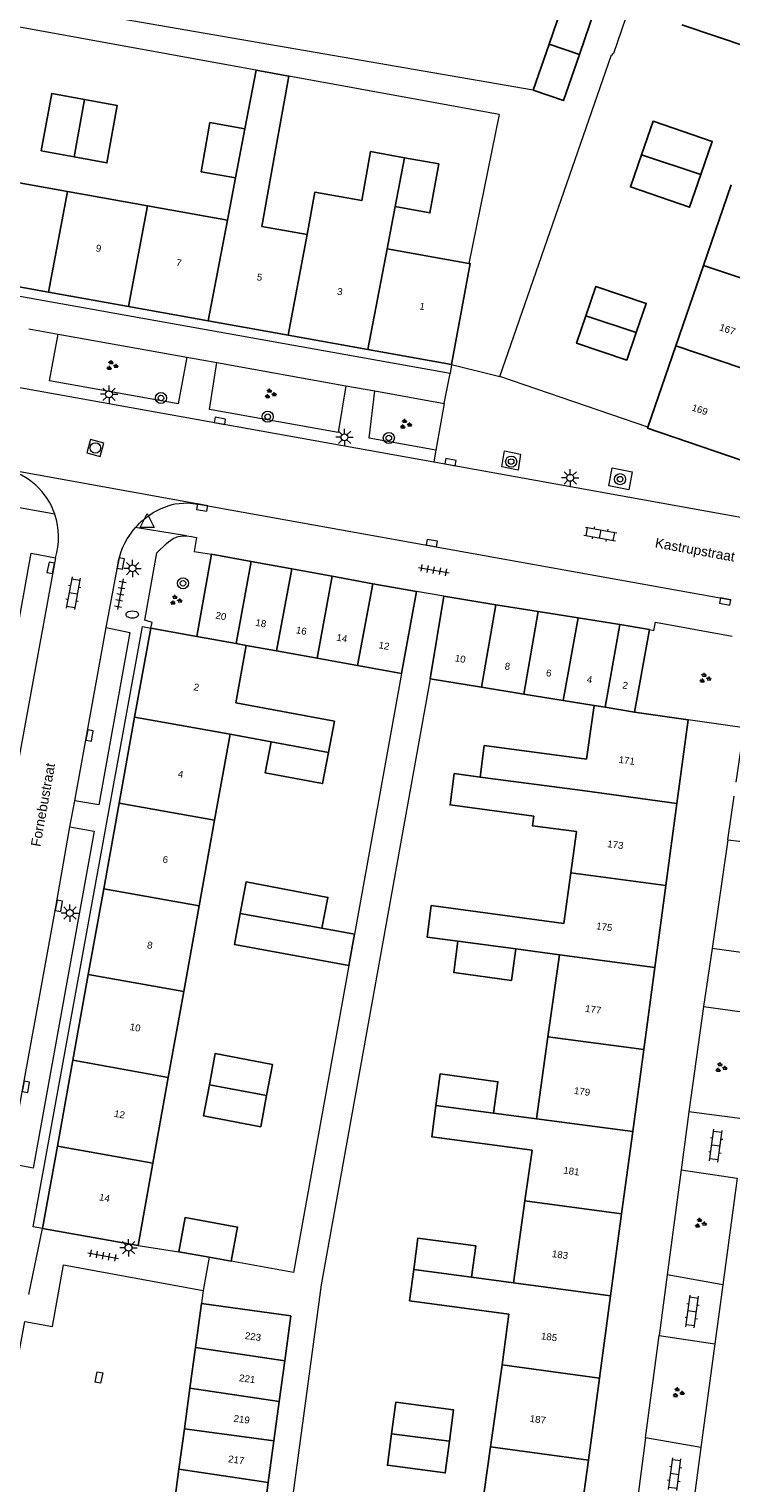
# Model space of a CAD drawing. Extents: x 131101 to 132041, y 397511 to 398853.
# Tile 8 of 80: x 131415 to 131465, y 397847 to 397952. Entities that reach past the tile are written whole.
import ezdxf
from ezdxf.enums import TextEntityAlignment as Align

# ---------------------------------------------------------------- set-up
doc = ezdxf.new("R2010")
doc.units = 0
doc.linetypes.add('DGN Style 2', pattern=[51.514866, 30.90892, -20.605946])
doc.layers.add('_vervallen situatie', color=250, linetype='Continuous', lineweight=9, plot=False)
for name, color, linetype, lineweight in [('gg-afsc-erfafscheiding', 250, 'Continuous', 9), ('gg-afsc-muur', 250, 'Continuous', 9), ('gg-bbg-bijgebouw', 10, 'Continuous', 25), ('gg-bbg-gedigitaliseerde bebouwing', 10, 'Continuous', 25), ('gg-bbg-gedigitaliseerde bijgebouw', 10, 'Continuous', 25), ('gg-bbg-hoofdgebouw', 10, 'Continuous', 25), ('gg-bbg-luifel en loopbrug', 10, 'DGN Style 2', 25), ('gg-bbg-tussenscheiding', 10, 'Continuous', 25), ('gg-knt-verharding', 250, 'Continuous', 9), ('gg-knt-verharding nz', 250, 'DGN Style 2', 9), ('gt-grn-weggrens', 250, 'Continuous', 9), ('gt-symb-boom', 250, 'Continuous', 9), ('gt-symb-brandkraan', 250, 'Continuous', 9), ('gt-symb-groenvak', 250, 'Continuous', 9), ('gt-symb-klinker verharding', 250, 'Continuous', 9), ('gt-symb-kolk', 250, 'Continuous', 9), ('gt-symb-kolk center center', 250, 'Continuous', 9), ('gt-symb-lichtmast', 250, 'Continuous', 9), ('gt-symb-rioolschacht', 250, 'Continuous', 9), ('gt-symb-tegel verharding', 250, 'Continuous', 9), ('gt-symb-waterafsluiter', 250, 'Continuous', 9), ('X-AL-huisnummers', 2, 'Continuous', 25), ('X-AL-straatnaam', 3, 'Continuous', 35)]:
    doc.layers.add(name, color=color, linetype=linetype, lineweight=lineweight)
doc.styles.add('CS Annotative', font='arial.ttf')

# ---------------------------------------------------------------- blocks, each defined once
blk = doc.blocks.new('gt0-TEG1')
at = {"layer": 'gt-symb-tegel verharding'}
for p, q in [((-1.12, 0), (1.12, 0)), ((-0.9, -0.25), (-0.9, 0.25)), ((-0.45, -0.25), (-0.45, 0.25)), ((0, -0.25), (0, 0.25)), ((0.45, -0.25), (0.45, 0.25)), ((0.9, -0.25), (0.9, 0.25))]:
    blk.add_line(p, q, dxfattribs=at)
blk = doc.blocks.new('gt0-LMAST')
at = {"layer": 'gt-symb-lichtmast'}
for p, q in [((-0.18, 0.17), (-0.45, 0.44)), ((-0.01, 0.25), (-0.01, 0.62)), ((0.17, 0.17), (0.44, 0.44)), ((-0.26, 0), (-0.63, 0)), ((-0.18, -0.18), (-0.45, -0.45)), ((-0.01, -0.25), (-0.01, -0.63)), ((0.44, -0.45), (0.17, -0.18)), ((0.24, 0), (0.62, 0))]:
    blk.add_line(p, q, dxfattribs=at)
blk.add_circle((-0.01, 0), 0.25, dxfattribs=at)
blk = doc.blocks.new('gt0-GRVAK')
at = {"layer": 'gt-symb-groenvak'}
for p, q in [((-0.11, 0.19), (-0.23, 0.24)), ((-0.18, 0.15), (0.09, 0.15)), ((-0.09, 0.21), (-0.16, 0.32)), ((-0.05, 0.21), (-0.05, 0.39)), ((0, 0.21), (0.06, 0.32)), ((0.02, 0.19), (0.13, 0.24)), ((0.26, -0.05), (0.2, 0.06)), ((0.3, -0.05), (0.3, 0.13)), ((0.35, -0.05), (0.41, 0.06)), ((-0.24, -0.23), (-0.36, -0.18)), ((-0.32, -0.26), (-0.05, -0.26)), ((-0.23, -0.21), (-0.29, -0.09)), ((-0.18, -0.2), (-0.18, -0.02)), ((-0.14, -0.21), (-0.07, -0.09)), ((-0.12, -0.23), (0, -0.18)), ((0.24, -0.07), (0.12, -0.02)), ((0.17, -0.11), (0.44, -0.11)), ((0.37, -0.07), (0.49, -0.02))]:
    blk.add_line(p, q, dxfattribs=at)
blk = doc.blocks.new('gt0-BOOM')
at = {"layer": 'gt-symb-boom'}
for radius in [0.4, 0.2]:
    blk.add_circle((0, 0), radius, dxfattribs=at)
blk = doc.blocks.new('gt0-KOLK')
at = {"layer": 'gt-symb-kolk', "flags": 128}
blk.add_lwpolyline([(0, 0), (0.38, 0), (0.38, 0.4), (-0.38, 0.4), (-0.38, 0), (0, 0)], dxfattribs=at)
blk = doc.blocks.new('gt0-KL1')
at = {"layer": 'gt-symb-klinker verharding'}
for p, q in [((-1.15, 0.3), (1.15, 0.3)), ((-1, -0.3), (-1, 0.3)), ((-0.5, 0.3), (-0.5, 0.45)), ((0, -0.3), (0, 0.3)), ((0.5, 0.3), (0.5, 0.45)), ((1, -0.3), (1, 0.3)), ((-1.15, -0.3), (1.15, -0.3)), ((-0.5, -0.45), (-0.5, -0.3)), ((0.5, -0.45), (0.5, -0.3))]:
    blk.add_line(p, q, dxfattribs=at)
blk = doc.blocks.new('gt0-RS')
at = {"layer": 'gt-symb-rioolschacht', "flags": 128}
blk.add_lwpolyline([(-0.5, -0.5), (0.5, -0.5), (0.5, 0.5), (-0.5, 0.5), (-0.5, -0.5)], close=True, dxfattribs=at)
at = {"layer": 'gt-symb-rioolschacht'}
blk.add_circle((0, 0), 0.375, dxfattribs=at)
blk = doc.blocks.new('gt0-KOLKCC')
at = {"layer": 'gt-symb-kolk center center', "flags": 128}
blk.add_lwpolyline([(-0.38, 0.2), (0.38, 0.2), (0.38, -0.2), (-0.38, -0.2), (-0.38, 0.2)], close=True, dxfattribs=at)
blk = doc.blocks.new('gt0-BR')
at = {"layer": 'gt-symb-brandkraan', "extrusion": (0, 0, -1)}
for centre, radius, start, end in [((0.24, 0), 0.206, 287.5669, 72.4331), ((-0.6, -2.66), 3, 72.4331, 73.108), ((0, -0.69), 0.938, 73.108, 106.892), ((0.6, -2.66), 3, 106.892, 107.5669), ((-0.24, 0), 0.206, 107.5669, 252.433), ((-0.6, 2.66), 3, 286.892, 287.5669), ((0.6, 2.66), 3, 252.433, 253.1079)]:
    blk.add_arc(centre, radius, start, end, dxfattribs=at)
at = {"layer": 'gt-symb-brandkraan'}
blk.add_arc((0, 0.69), 0.938, 253.108, 286.8921, dxfattribs=at)
blk = doc.blocks.new('_vervallen situatie')
at = {"layer": 'gg-knt-verharding'}
for p, q in [((131368.01, 397934.47), (131443.72, 397920.88)), ((131416.01, 397926.73), (131416.63, 397930.09)), ((131416.63, 397930.09), (131425.91, 397928.43)), ((131425.91, 397928.43), (131425.29, 397925.07)), ((131427.54, 397924.66), (131428.09, 397928.04)), ((131428.09, 397928.04), (131437.37, 397926.37)), ((131425.29, 397925.07), (131416.01, 397926.73)), ((131437.37, 397926.37), (131436.83, 397923)), ((131439.06, 397922.6), (131439.46, 397926)), ((131439.46, 397926), (131444.46, 397925.1)), ((131436.83, 397923), (131427.54, 397924.66)), ((131444.46, 397925.1), (131443.87, 397921.74)), ((131443.87, 397921.74), (131439.06, 397922.6)), ((131443.72, 397920.88), (131467.9, 397916.54)), ((131426.91, 397917.82), (131465.15, 397910.96)), ((131420.91, 397913.31), (131420.99, 397913.77)), ((131464.92, 397893.65), (131468.8, 397893.21)), ((131467.73, 397885.27), (131463.78, 397885.83)), ((131463.17, 397881.66), (131467.17, 397881.09)), ((131466.15, 397873.54), (131462.11, 397874.05)), ((131461.55, 397869.88), (131465.58, 397869.29)), ((131465.58, 397869.29), (131464.55, 397861.59)), ((131464.55, 397861.59), (131460.55, 397862.32)), ((131464.55, 397861.59), (131463.98, 397857.34)), ((131459.97, 397857.95), (131463.98, 397857.34)), ((131463.98, 397857.34), (131462.97, 397849.88)), ((131462.97, 397849.88), (131458.99, 397850.57)), ((131462.97, 397849.88), (131462.41, 397845.72))]:
    blk.add_line(p, q, dxfattribs=at)
at = {"layer": 'gg-knt-verharding', "flags": 128}
for points in [[(131448.63, 397920.53), (131448.81, 397921.68), (131449.98, 397921.45), (131449.8, 397920.3), (131448.63, 397920.53)], [(131456.35, 397919.16), (131456.57, 397920.47), (131458.01, 397920.18), (131457.79, 397918.87), (131456.35, 397919.16)], [(131425.05, 397917.86), (131425.98, 397917.94), (131426.91, 397917.82)], [(131459.27, 397908.81), (131459.58, 397908.75), (131459.71, 397909.35), (131465.24, 397908.34)]]:
    blk.add_lwpolyline(points, dxfattribs=at)
at = {"layer": 'gg-knt-verharding'}
for centre, radius, start, end in [((131411.64, 397915.48), 5.04, 18.9933, 76.48), ((131411.64, 397915.47), 5.03, 342.6326, 19.0084)]:
    blk.add_arc(centre, radius, start, end, dxfattribs=at)
at = {"layer": 'gg-knt-verharding', "extrusion": (0, 0, -1)}
for centre, radius, start, end in [((-131426.27, 397912.6), 5.4, 41.2048, 76.9685), ((-131426.26, 397912.6), 5.39, 12.5475, 41.2533)]:
    blk.add_arc(centre, radius, start, end, dxfattribs=at)
at = {"layer": 'gt-grn-weggrens'}
for p, q in [((131414.52, 397930.47), (131416.63, 397930.09)), ((131425.91, 397928.43), (131428.09, 397928.04)), ((131437.37, 397926.37), (131439.46, 397926)), ((131444.46, 397925.1), (131444.9, 397927.25)), ((131443.87, 397921.74), (131443.72, 397920.88)), ((131426.91, 397917.82), (131412.82, 397920.37)), ((131416.4, 397917.11), (131412.91, 397917.75)), ((131425.88, 397915.55), (131422.2, 397916.16))]:
    blk.add_line(p, q, dxfattribs=at)
at = {"layer": 'gt-symb-boom'}
for p in [(131424.05, 397925.49), (131431.75, 397924.14), (131440.48, 397922.61), (131449.3, 397920.91), (131457.15, 397919.64)]:
    blk.add_blockref('gt0-BOOM', p, dxfattribs=at)
at = {"layer": 'gt-symb-brandkraan'}
blk.add_blockref('gt0-BR', (131421.98, 397909.9), dxfattribs=at)
at = {"layer": 'gt-symb-groenvak'}
for p in [(131420.51, 397927.82), (131431.92, 397925.78), (131441.67, 397923.59), (131463.26, 397905.3), (131464.41, 397877.25), (131462.93, 397866.03), (131461.33, 397853.82)]:
    blk.add_blockref('gt0-GRVAK', p, dxfattribs=at)
at = {"layer": 'gt-symb-klinker verharding'}
for p, rotation in [((131455.73, 397915.69), 349.8027944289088), ((131464.05, 397871.62), 82.35613021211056), ((131462.35, 397859.67), 82.35613021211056), ((131461.09, 397847.95), 82.35613021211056)]:
    blk.add_blockref('gt0-KL1', p, dxfattribs=dict(at, rotation=rotation))
at = {"layer": 'gt-symb-kolk'}
for p, rotation in [((131428.27, 397923.65), 349.8027944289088), ((131444.89, 397920.67), 349.6900296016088), ((131427.05, 397917.79), 169.925667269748), ((131443.55, 397914.84), 349.8027944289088), ((131420.96, 397913.6), 259.5669752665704), ((131464.76, 397911.03), 169.5106101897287)]:
    blk.add_blockref('gt0-KOLK', p, dxfattribs=dict(at, rotation=rotation))
at = {"layer": 'gt-symb-lichtmast'}
for p in [(131420.32, 397925.76), (131437.29, 397922.66), (131453.56, 397919.74)]:
    blk.add_blockref('gt0-LMAST', p, dxfattribs=at)
at = {"layer": 'gt-symb-tegel verharding', "rotation": 349.8027944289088}
blk.add_blockref('gt0-TEG1', (131443.73, 397913.09), dxfattribs=at)
blk = doc.blocks.new('gt0-WAFSL')
at = {"layer": 'gt-symb-waterafsluiter'}
for p, q in [((-0.5, -0.33), (0, 0.67)), ((0, 0.67), (0.5, -0.33)), ((0.5, -0.33), (-0.5, -0.33))]:
    blk.add_line(p, q, dxfattribs=at)

msp = doc.modelspace()

# ---------------------------------------------------------------- linework, layer by layer
at = {"layer": 'gg-afsc-erfafscheiding'}
for p, q in [((131430.91, 397949.1), (131384.77, 397957.48)), ((131448.43, 397945.91), (131433.26, 397948.67)), ((131448.43, 397945.91), (131446.25, 397935.18)), ((131441.38, 397905.64), (131438, 397886.87))]:
    msp.add_line(p, q, dxfattribs=at)
at = {"layer": 'gg-afsc-erfafscheiding', "flags": 128}
for points in [[(131450.88, 397947.68), (131377.27, 397960.4), (131369.32, 397962.27)], [(131448.49, 397927.04), (131456.54, 397950.21), (131456.58, 397950.2), (131456.63, 397950.34), (131456.68, 397950.32)], [(131443.47, 397905.26), (131435.61, 397861.59), (131431.87, 397834.01), (131430.01, 397834.23)], [(131437.59, 397884.61), (131433.6, 397862.48), (131429.12, 397863.29)]]:
    msp.add_lwpolyline(points, dxfattribs=at)
at = {"layer": 'gg-afsc-muur'}
for p, q in [((131457.82, 397953.67), (131456.68, 397950.32)), ((131459.16, 397923.4), (131448.49, 397927.04)), ((131422.4, 397864.42), (131425.35, 397863.98))]:
    msp.add_line(p, q, dxfattribs=at)
at = {"layer": 'gg-bbg-bijgebouw'}
for p, q in [((131454.22, 397950.24), (131455.36, 397953.55)), ((131452.03, 397950.99), (131450.88, 397947.68)), ((131426.64, 397908.31), (131427.7, 397914.23)), ((131427.7, 397914.23), (131430.56, 397913.71)), ((131430.56, 397913.71), (131433.48, 397913.18)), ((131433.48, 397913.18), (131436.4, 397912.65)), ((131436.4, 397912.65), (131439.32, 397912.11)), ((131439.32, 397912.11), (131442.47, 397911.54)), ((131444.44, 397911.21), (131448.19, 397910.6)), ((131448.19, 397910.6), (131451.24, 397910.11)), ((131451.24, 397910.11), (131454.13, 397909.64)), ((131454.13, 397909.64), (131457.12, 397909.16)), ((131457.12, 397909.16), (131459.27, 397908.81)), ((131459.27, 397908.81), (131458.2, 397902.86)), ((131425.35, 397863.98), (131427.53, 397863.58)), ((131427.53, 397863.58), (131429.12, 397863.29)), ((131426.54, 397857.07), (131426.97, 397860.24)), ((131426.14, 397854.15), (131426.54, 397857.07)), ((131425.75, 397851.23), (131426.14, 397854.15)), ((131425.35, 397848.31), (131425.75, 397851.23)), ((131424.96, 397845.39), (131425.35, 397848.31))]:
    msp.add_line(p, q, dxfattribs=at)
at = {"layer": 'gg-bbg-bijgebouw', "flags": 128}
for points in [[(131455.36, 397953.55), (131453.17, 397954.31), (131452.03, 397950.99)], [(131450.88, 397947.68), (131453.07, 397946.92), (131454.22, 397950.24)], [(131458.32, 397930.2), (131459.04, 397932.29), (131455.41, 397933.53), (131454.69, 397931.41)], [(131458.32, 397930.2), (131457.63, 397928.22), (131454.01, 397929.45), (131454.69, 397931.41)], [(131425.35, 397863.98), (131425.79, 397866.44), (131429.57, 397865.75), (131429.12, 397863.29)]]:
    msp.add_lwpolyline(points, dxfattribs=at)
at = {"layer": 'gg-bbg-gedigitaliseerde bebouwing'}
for p, q in [((131430.1, 397944.88), (131430.91, 397949.1)), ((131433.26, 397948.67), (131430.91, 397949.1)), ((131432.51, 397944.44), (131433.26, 397948.67)), ((131432.51, 397944.44), (131431.33, 397937.85)), ((131417.32, 397940.36), (131411.56, 397941.4)), ((131429.42, 397941.35), (131428.84, 397938.3)), ((131423.08, 397939.33), (131417.32, 397940.36)), ((131428.84, 397938.3), (131423.08, 397939.33)), ((131440.94, 397939.28), (131440.36, 397936.24)), ((131434.6, 397937.27), (131431.33, 397937.85)), ((131446.25, 397935.18), (131440.36, 397936.24)), ((131429.45, 397903.53), (131430.19, 397907.67)), ((131454.74, 397899.46), (131455.29, 397903.34)), ((131427.92, 397895.08), (131429.04, 397901.26)), ((131431.99, 397900.72), (131429.04, 397901.26)), ((131426.81, 397888.9), (131427.92, 397895.08)), ((131453.6, 397891.29), (131454.01, 397894.25)), ((131453.09, 397887.64), (131453.6, 397891.29)), ((131425.7, 397882.72), (131426.81, 397888.9)), ((131449.63, 397885.8), (131452.77, 397885.38)), ((131451.95, 397879.47), (131452.77, 397885.38)), ((131424.58, 397876.54), (131425.7, 397882.72)), ((131451.12, 397873.56), (131451.95, 397879.47)), ((131423.47, 397870.36), (131424.58, 397876.54)), ((131448.03, 397873.97), (131451.12, 397873.56)), ((131450.29, 397867.65), (131450.8, 397871.29)), ((131422.4, 397864.42), (131423.47, 397870.36)), ((131449.46, 397861.74), (131450.29, 397867.65)), ((131446.44, 397862.15), (131449.46, 397861.74)), ((131448.64, 397855.83), (131449.14, 397859.47)), ((131447.81, 397849.92), (131448.64, 397855.83)), ((131446.98, 397844.01), (131447.81, 397849.92))]:
    msp.add_line(p, q, dxfattribs=at)
at = {"layer": 'gg-bbg-gedigitaliseerde bebouwing', "flags": 128}
for points in [[(131441.61, 397942.8), (131439.16, 397943.25), (131438.52, 397939.72), (131435.14, 397940.32), (131434.6, 397937.27)], [(131429.45, 397903.53), (131436.55, 397902.2), (131436.12, 397899.96)], [(131454.74, 397899.46), (131447.36, 397900.45), (131447.07, 397898.17)], [(131447.07, 397898.17), (131445.19, 397898.43), (131444.89, 397896.17), (131450.92, 397895.36), (131450.83, 397894.67), (131454.01, 397894.25)], [(131445.46, 397886.35), (131443.23, 397886.65), (131443.54, 397888.92), (131453.09, 397887.64)], [(131450.8, 397871.29), (131443.57, 397872.26), (131443.87, 397874.52)], [(131449.14, 397859.47), (131441.97, 397860.43), (131442.27, 397862.69)]]:
    msp.add_lwpolyline(points, dxfattribs=at)
at = {"layer": 'gg-bbg-gedigitaliseerde bijgebouw'}
for p, q in [((131441.38, 397905.64), (131442.47, 397911.54)), ((131443.47, 397905.26), (131444.44, 397911.21)), ((131430.19, 397907.67), (131432.39, 397907.27)), ((131432.39, 397907.27), (131435.31, 397906.74)), ((131435.31, 397906.74), (131438.23, 397906.21)), ((131438.23, 397906.21), (131441.38, 397905.64)), ((131443.47, 397905.26), (131447.16, 397904.66)), ((131447.16, 397904.66), (131450.22, 397904.16)), ((131450.22, 397904.16), (131453.05, 397903.7)), ((131453.05, 397903.7), (131455.29, 397903.34)), ((131435.66, 397887.29), (131438, 397886.87)), ((131438, 397886.87), (131437.59, 397884.61)), ((131426.97, 397860.24), (131433.41, 397859.37)), ((131433.41, 397859.37), (131432.97, 397856.12)), ((131432.97, 397856.12), (131432.58, 397853.2)), ((131432.58, 397853.2), (131432.19, 397850.36)), ((131432.19, 397850.36), (131431.78, 397847.36)), ((131431.78, 397847.36), (131431.4, 397844.52))]:
    msp.add_line(p, q, dxfattribs=at)
at = {"layer": 'gg-bbg-gedigitaliseerde bijgebouw', "flags": 128}
for points in [[(131417.79, 397942.86), (131415.42, 397943.3), (131416.18, 397947.43), (131418.54, 397947)], [(131418.54, 397947), (131420.9, 397946.56), (131420.15, 397942.43), (131417.79, 397942.86)], [(131429.42, 397941.35), (131426.95, 397941.79), (131427.58, 397945.33), (131430.1, 397944.88)], [(131462.97, 397941.59), (131463.79, 397943.97), (131459.53, 397945.43), (131458.7, 397943.02)], [(131440.94, 397939.28), (131443.44, 397938.83), (131444.08, 397942.36), (131441.61, 397942.8)], [(131462.97, 397941.59), (131462.16, 397939.24), (131457.9, 397940.7), (131458.7, 397943.02)], [(131436.12, 397899.96), (131435.7, 397897.71), (131431.57, 397898.48), (131431.99, 397900.72)], [(131435.66, 397887.29), (131436.09, 397889.51), (131430.19, 397890.62), (131429.77, 397888.36)], [(131437.59, 397884.61), (131429.35, 397886.12), (131429.77, 397888.36)], [(131449.63, 397885.8), (131449.33, 397883.53), (131445.16, 397884.09), (131445.46, 397886.35)], [(131431.67, 397875.24), (131432.09, 397877.48), (131427.96, 397878.26), (131427.54, 397876)], [(131448.03, 397873.97), (131448.34, 397876.23), (131444.17, 397876.79), (131443.87, 397874.52)], [(131431.67, 397875.24), (131431.25, 397872.99), (131427.12, 397873.76), (131427.54, 397876)], [(131446.44, 397862.15), (131446.74, 397864.41), (131442.58, 397864.96), (131442.27, 397862.69)], [(131444.85, 397850.32), (131445.15, 397852.58), (131440.98, 397853.13), (131440.68, 397850.86)], [(131444.85, 397850.32), (131444.54, 397848.04), (131440.38, 397848.6), (131440.68, 397850.86)]]:
    msp.add_lwpolyline(points, dxfattribs=at)
at = {"layer": 'gg-bbg-hoofdgebouw'}
for p, q in [((131463.16, 397935.04), (131465.15, 397940.85)), ((131461.16, 397929.24), (131463.16, 397935.04)), ((131415.94, 397933.11), (131410.22, 397934.14)), ((131421.7, 397932.08), (131415.94, 397933.11)), ((131427.45, 397931.05), (131421.7, 397932.08)), ((131433.21, 397930.02), (131427.45, 397931.05)), ((131438.96, 397928.99), (131433.21, 397930.02)), ((131444.99, 397927.91), (131438.96, 397928.99)), ((131459.16, 397923.4), (131461.16, 397929.24)), ((131422.15, 397902.49), (131423.31, 397908.91)), ((131423.31, 397908.91), (131426.64, 397908.31)), ((131421.04, 397896.31), (131422.15, 397902.49)), ((131458.2, 397902.86), (131462.06, 397902.31)), ((131462.06, 397902.31), (131461.25, 397896.28)), ((131419.93, 397890.13), (131421.04, 397896.31)), ((131461.25, 397896.28), (131460.45, 397890.37)), ((131418.81, 397883.95), (131419.93, 397890.13)), ((131460.45, 397890.37), (131459.65, 397884.46)), ((131459.65, 397884.46), (131458.86, 397878.54)), ((131417.7, 397877.77), (131418.81, 397883.95)), ((131458.86, 397878.54), (131458.06, 397872.63)), ((131416.59, 397871.59), (131417.7, 397877.77)), ((131458.06, 397872.63), (131457.26, 397866.71)), ((131415.52, 397865.66), (131416.59, 397871.59)), ((131457.26, 397866.71), (131456.46, 397860.8)), ((131422.4, 397864.42), (131415.52, 397865.66)), ((131456.46, 397860.8), (131455.67, 397854.88)), ((131455.67, 397854.88), (131454.87, 397848.97)), ((131454.87, 397848.97), (131454.07, 397843.05))]:
    msp.add_line(p, q, dxfattribs=at)
at = {"layer": 'gg-bbg-hoofdgebouw', "flags": 128}
for points in [[(131444.99, 397927.91), (131446.35, 397935.17), (131446.25, 397935.18)], [(131459.16, 397923.4), (131459.13, 397923.32), (131465.88, 397921.01)]]:
    msp.add_lwpolyline(points, dxfattribs=at)
at = {"layer": 'gg-bbg-luifel en loopbrug'}
msp.add_line((131466.52, 397950.71), (131461.6, 397952.37), dxfattribs=at)
at = {"layer": 'gg-bbg-tussenscheiding'}
for p, q in [((131454.22, 397950.24), (131452.03, 397950.99)), ((131418.54, 397947), (131417.79, 397942.86)), ((131429.42, 397941.35), (131430.1, 397944.88)), ((131440.94, 397939.28), (131441.61, 397942.8)), ((131458.7, 397943.02), (131462.97, 397941.59)), ((131417.32, 397940.36), (131415.94, 397933.11)), ((131421.7, 397932.08), (131423.08, 397939.33)), ((131427.45, 397931.05), (131428.84, 397938.3)), ((131433.21, 397930.02), (131434.6, 397937.27)), ((131440.36, 397936.24), (131438.96, 397928.99)), ((131463.16, 397935.04), (131469.93, 397932.77)), ((131454.69, 397931.41), (131458.32, 397930.2)), ((131467.93, 397926.97), (131461.16, 397929.24)), ((131430.56, 397913.71), (131429.47, 397907.8)), ((131433.48, 397913.18), (131432.39, 397907.27)), ((131436.4, 397912.65), (131435.31, 397906.74)), ((131439.32, 397912.11), (131438.23, 397906.21)), ((131447.16, 397904.66), (131448.19, 397910.6)), ((131451.24, 397910.11), (131450.22, 397904.16)), ((131453.05, 397903.7), (131454.13, 397909.64)), ((131456.08, 397903.21), (131457.12, 397909.16)), ((131429.47, 397907.8), (131426.64, 397908.31)), ((131430.19, 397907.67), (131429.47, 397907.8)), ((131455.29, 397903.34), (131456.08, 397903.21)), ((131422.15, 397902.49), (131429.04, 397901.26)), ((131456.08, 397903.21), (131458.2, 397902.86)), ((131436.12, 397899.96), (131431.99, 397900.72)), ((131454.43, 397897.2), (131447.07, 397898.17)), ((131461.25, 397896.28), (131454.43, 397897.2)), ((131421.04, 397896.31), (131427.92, 397895.08)), ((131460.45, 397890.37), (131453.6, 397891.29)), ((131419.93, 397890.13), (131426.81, 397888.9)), ((131435.66, 397887.29), (131429.77, 397888.36)), ((131449.63, 397885.8), (131445.46, 397886.35)), ((131459.65, 397884.46), (131452.77, 397885.38)), ((131418.81, 397883.95), (131425.7, 397882.72)), ((131458.86, 397878.54), (131451.95, 397879.47)), ((131417.7, 397877.77), (131424.58, 397876.54)), ((131431.67, 397875.24), (131427.54, 397876)), ((131448.03, 397873.97), (131443.87, 397874.52)), ((131458.06, 397872.63), (131451.12, 397873.56)), ((131416.59, 397871.59), (131423.47, 397870.36)), ((131457.26, 397866.71), (131450.29, 397867.65)), ((131446.44, 397862.15), (131442.27, 397862.69)), ((131456.46, 397860.8), (131449.46, 397861.74)), ((131426.54, 397857.07), (131432.97, 397856.12)), ((131455.67, 397854.88), (131448.64, 397855.83)), ((131426.14, 397854.15), (131432.58, 397853.2)), ((131425.75, 397851.23), (131432.19, 397850.36)), ((131444.85, 397850.32), (131440.68, 397850.86)), ((131454.87, 397848.97), (131447.81, 397849.92)), ((131425.35, 397848.31), (131431.78, 397847.36))]:
    msp.add_line(p, q, dxfattribs=at)
at = {"layer": 'gg-knt-verharding'}
for p, q in [((131444.9, 397927.25), (131363.94, 397941.73)), ((131444.99, 397927.91), (131444.9, 397927.25)), ((131420.1, 397908.95), (131420.91, 397913.31)), ((131417.49, 397894.59), (131417.85, 397896.46)), ((131464.92, 397893.65), (131465.38, 397896.8)), ((131464.92, 397893.65), (131463.78, 397885.83)), ((131463.78, 397885.83), (131463.17, 397881.66)), ((131463.17, 397881.66), (131462.11, 397874.05)), ((131462.11, 397874.05), (131461.55, 397869.88)), ((131461.55, 397869.88), (131460.55, 397862.32)), ((131460.55, 397862.32), (131459.97, 397857.95)), ((131427.09, 397861.19), (131426.97, 397860.24)), ((131458.99, 397850.57), (131459.97, 397857.95)), ((131458.99, 397850.57), (131458.43, 397846.31))]:
    msp.add_line(p, q, dxfattribs=at)
at = {"layer": 'gg-knt-verharding', "flags": 128}
for points in [[(131423.31, 397908.91), (131423.41, 397909.32), (131422.88, 397909.48), (131423.76, 397914.34), (131424.46, 397915)], [(131425.88, 397915.55), (131426.25, 397915.52), (131426.61, 397915.43), (131426.44, 397914.44), (131427.7, 397914.23)], [(131413.4, 397897.29), (131411.67, 397897.6), (131414.7, 397914.31), (131416.45, 397913.97)], [(131415.52, 397865.66), (131414.83, 397865.77), (131422.71, 397909.03), (131423.31, 397908.91)], [(131420.1, 397908.95), (131421.81, 397908.59), (131419.56, 397896.17), (131417.85, 397896.46)], [(131465.52, 397897.8), (131466.09, 397901.73), (131462.06, 397902.31)], [(131417.49, 397894.59), (131419.24, 397894.27), (131414.84, 397870), (131413.11, 397870.33)], [(131411.33, 397843.24), (131414.24, 397858.96), (131416.22, 397858.58), (131417.02, 397863.04), (131427.09, 397861.19)]]:
    msp.add_lwpolyline(points, dxfattribs=at)
at = {"layer": 'gg-knt-verharding', "extrusion": (0, 0, -1)}
msp.add_arc((-131425.74, 397913.81), 1.75, 42.8065, 94.5679, dxfattribs=at)
at = {"layer": 'gg-knt-verharding nz'}
for p, q in [((131416.45, 397913.97), (131413.4, 397897.29)), ((131417.85, 397896.46), (131420.1, 397908.95))]:
    msp.add_line(p, q, dxfattribs=at)
at = {"layer": 'gg-knt-verharding nz', "flags": 128}
msp.add_lwpolyline([(131413.11, 397870.33), (131416.5, 397888.94), (131417.49, 397894.59)], dxfattribs=at)
at = {"layer": 'gt-grn-weggrens'}
for p, q in [((131444.99, 397927.91), (131448.49, 397927.04)), ((131444.44, 397911.21), (131442.47, 397911.54)), ((131414.53, 397860.89), (131415.52, 397865.66)), ((131427.53, 397863.58), (131427.09, 397861.19))]:
    msp.add_line(p, q, dxfattribs=at)

# ---------------------------------------------------------------- block references
at = {"layer": '_vervallen situatie'}
msp.add_blockref('_vervallen situatie', (0, 0), dxfattribs=at)
at = {"layer": 'gt-symb-boom'}
msp.add_blockref('gt0-BOOM', (131425.64, 397912.14), dxfattribs=at)
at = {"layer": 'gt-symb-groenvak'}
msp.add_blockref('gt0-GRVAK', (131425.11, 397910.92), dxfattribs=at)
at = {"layer": 'gt-symb-klinker verharding', "rotation": 259.4542656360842}
msp.add_blockref('gt0-KL1', (131417.73, 397911.43), dxfattribs=at)
at = {"layer": 'gt-symb-kolk'}
for p, rotation in [((131416.3, 397913.21), 78.92612884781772), ((131418.71, 397901.21), 259.7464019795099), ((131416.5, 397888.94), 259.6900296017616), ((131414.12, 397875.89), 259.6900296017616)]:
    msp.add_blockref('gt0-KOLK', p, dxfattribs=dict(at, rotation=rotation))
at = {"layer": 'gt-symb-kolk center center', "rotation": 78.4092631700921}
msp.add_blockref('gt0-KOLKCC', (131419.58, 397854.92), dxfattribs=at)
at = {"layer": 'gt-symb-lichtmast'}
for p in [(131422.01, 397913.21), (131417.49, 397888.38), (131421.72, 397864.27)]:
    msp.add_blockref('gt0-LMAST', p, dxfattribs=at)
at = {"layer": 'gt-symb-rioolschacht', "rotation": 344.8655249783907}
msp.add_blockref('gt0-RS', (131419.32, 397921.89), dxfattribs=at)
at = {"layer": 'gt-symb-tegel verharding'}
for p, rotation in [((131421.12, 397911.36), 259.3416384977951), ((131419.88, 397863.7), 349.5773454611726)]:
    msp.add_blockref('gt0-TEG1', p, dxfattribs=dict(at, rotation=rotation))
at = {"layer": 'gt-symb-waterafsluiter'}
msp.add_blockref('gt0-WAFSL', (131423.06, 397916.49), dxfattribs=at)

# ---------------------------------------------------------------- texts
at = {"layer": 'X-AL-huisnummers', "style": 'CS Annotative'}
for s, rotation, p in [('9', 349.9, (131419.51, 397936.03)), ('7', 349.9, (131425.3, 397934.99)), ('5', 349.9, (131431.12, 397933.95)), ('3', 349.9, (131436.91, 397932.91)), ('1', 349.9, (131442.84, 397931.85)), ('167', 341, (131464.81, 397930.2)), ('169', 341, (131462.82, 397924.42)), ('20', 349.7, (131428.33, 397909.54)), ('18', 349.7, (131431.21, 397909.02)), ('16', 349.7, (131434.13, 397908.48)), ('14', 349.7, (131437.05, 397907.95)), ('12', 349.7, (131440.09, 397907.4)), ('10', 350.8, (131445.59, 397906.46)), ('8', 350.8, (131448.99, 397905.91)), ('6', 350.8, (131451.97, 397905.43)), ('4', 350.8, (131454.91, 397904.96)), ('2', 349.8, (131426.56, 397904.41)), ('2', 350.8, (131457.48, 397904.54)), ('171', 352.3, (131457.6, 397899.13)), ('4', 349.8, (131425.43, 397898.14)), ('173', 352.3, (131456.78, 397893.06)), ('6', 349.8, (131424.33, 397891.99)), ('175', 352.3, (131455.98, 397887.14)), ('8', 349.8, (131423.21, 397885.82)), ('177', 352.3, (131455.18, 397881.19)), ('10', 349.8, (131422.15, 397879.89)), ('179', 352.3, (131454.38, 397875.28)), ('12', 349.8, (131421.02, 397873.64)), ('181', 352.3, (131453.61, 397869.54)), ('14', 349.8, (131419.94, 397867.62)), ('183', 352.3, (131452.79, 397863.52)), ('223', 352.3, (131430.65, 397857.62)), ('185', 352.3, (131452, 397857.6)), ('221', 352.3, (131430.24, 397854.58)), ('219', 352.3, (131429.84, 397851.66)), ('187', 352.3, (131451.19, 397851.65)), ('217', 352.3, (131429.45, 397848.74))]:
    msp.add_text(s, height=0.5, rotation=rotation, dxfattribs=at).set_placement(p, align=Align.CENTER)
at = {"layer": 'X-AL-straatnaam', "style": 'CS Annotative'}
for s, rotation, p in [('Kastrupstraat', 349.7, (131462.53, 397914.46)), ('Fornebustraat', 79.8, (131415.53, 397896.18))]:
    msp.add_text(s, height=0.7, rotation=rotation, dxfattribs=at).set_placement(p, align=Align.MIDDLE)

doc.saveas('drawing.dxf')
